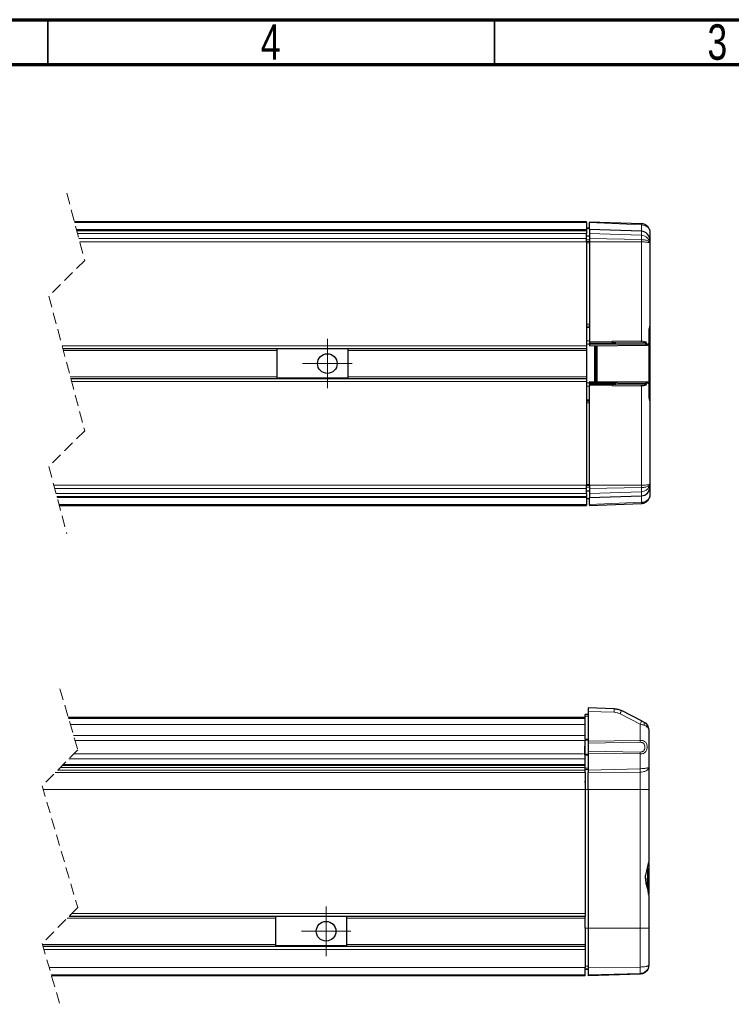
# Model space of a CAD drawing. Header units: millimetres. Extents: x 15 to 415, y 5 to 292.
# Tile 20 of 25: x 212 to 292, y 182 to 292. Entities that reach past the tile are written whole.
import ezdxf

# ---------------------------------------------------------------- set-up
doc = ezdxf.new("R2010")
doc.units = ezdxf.units.MM
doc.linetypes.add('HIDDEN', pattern=[1.905, 1.27, -0.635])
doc.styles.add('SLDTEXTSTYLE0', font='TXT', dxfattribs={"width": 0.75})

# ---------------------------------------------------------------- blocks, each defined once
blk = doc.blocks.new('SW_CENTERMARKSYMBOL_0')
at = {"color": 0, "linetype": 'Continuous', "lineweight": 18}
for p, q in [((0, 1.67), (0, 2.77)), ((0, 0), (0, 1.67)), ((-1.67, 0), (-2.77, 0)), ((0, 0), (-1.67, 0)), ((0, 0), (0, -1.67)), ((0, 0), (1.67, 0)), ((1.67, 0), (2.77, 0)), ((0, -1.67), (0, -2.77))]:
    blk.add_line(p, q, dxfattribs=at)
blk = doc.blocks.new('SW_CENTERMARKSYMBOL_3')
at = {"color": 0, "linetype": 'Continuous', "lineweight": 18}
for p, q in [((0, 1.67), (0, 2.77)), ((0, 0), (0, 1.67)), ((-1.67, 0), (-2.77, 0)), ((0, 0), (-1.67, 0)), ((0, 0), (0, -1.67)), ((0, 0), (1.67, 0)), ((1.67, 0), (2.77, 0)), ((0, -1.67), (0, -2.77))]:
    blk.add_line(p, q, dxfattribs=at)

msp = doc.modelspace()

# ---------------------------------------------------------------- linework, layer by layer
at = {"color": 7, "linetype": 'Continuous', "lineweight": 70}
for p, q in [((15, 292), (415, 292)), ((20, 287), (410, 287))]:
    msp.add_line(p, q, dxfattribs=at)
at = {"color": 7, "linetype": 'Continuous', "lineweight": 35}
for p, q in [((215, 292), (215, 287)), ((215, 287), (215, 292)), ((265, 287), (265, 292))]:
    msp.add_line(p, q, dxfattribs=at)
at = {"color": 7, "linetype": 'HIDDEN', "lineweight": 18}
for p, q in [((217.135549, 272.574205), (219.135549, 265.048372)), ((219.135549, 265.048372), (215.135549, 261.048372)), ((215.135549, 261.048372), (219.135549, 245.996705)), ((219.135549, 245.996705), (215.135549, 241.996705)), ((215.135549, 241.996705), (217.135549, 234.470872)), ((216.36205, 217.10983), (218.36205, 210.288996)), ((218.36205, 210.288996), (214.36205, 206.288996)), ((214.36205, 206.288996), (218.36205, 192.64733)), ((218.36205, 192.64733), (214.36205, 188.64733)), ((214.36205, 188.64733), (216.36205, 181.826496))]:
    msp.add_line(p, q, dxfattribs=at)
at = {"color": 7, "linetype": 'Continuous', "lineweight": 25}
for p, q in [((275.318361, 269.399205), (217.979309, 269.399205)), ((275.318361, 269.30349), (275.318361, 269.399205)), ((275.318361, 269.30349), (275.318361, 268.522539)), ((275.65169, 269.399205), (281.453259, 269.19661)), ((275.65169, 269.399204), (275.65169, 269.303619)), ((275.65169, 268.522539), (275.65169, 269.303619)), ((281.456239, 269.176968), (281.453259, 269.19661)), ((282.189813, 268.824835), (282.188522, 268.827525)), ((218.212283, 268.522539), (275.318361, 268.522539)), ((275.318361, 268.39455), (218.246298, 268.39455)), ((275.65169, 268.660053), (275.318361, 268.665872)), ((275.318361, 268.522539), (275.318361, 268.39455)), ((275.318361, 268.39455), (275.318361, 268.39255)), ((275.318361, 268.39255), (275.318361, 268.075376)), ((275.318361, 267.50225), (275.318361, 268.075376)), ((275.65169, 267.783387), (275.318361, 267.789206)), ((281.453259, 268.319943), (275.65169, 268.522539)), ((275.65169, 268.522539), (275.65169, 268.075376)), ((275.65169, 268.075376), (275.65169, 267.50225)), ((282.418357, 268.197219), (282.418357, 267.320553)), ((275.318361, 267.135905), (275.318361, 267.50225)), ((275.318361, 267.135905), (275.318361, 255.522538)), ((275.65169, 267.50225), (275.65169, 267.135905)), ((275.65169, 267.135905), (275.65169, 255.98917)), ((282.418357, 267.320553), (282.418357, 266.899197)), ((282.418357, 266.899197), (282.418357, 257.707951)), ((275.318361, 257.722538), (275.65169, 257.728357)), ((282.32444, 255.912938), (282.32444, 257.246296)), ((282.408006, 257.673275), (282.418357, 257.707951)), ((282.418357, 257.707951), (282.413867, 257.684563)), ((282.418357, 257.641366), (282.418357, 257.577087)), ((282.418357, 257.577087), (282.418357, 256.031319)), ((275.65169, 255.98917), (275.65169, 255.855872)), ((275.65169, 255.855872), (278.195457, 255.878071)), ((275.65169, 255.722543), (275.65169, 255.855872)), ((275.65169, 255.655867), (275.65169, 255.722543)), ((278.195457, 255.878071), (278.483447, 255.879965)), ((278.196282, 255.880304), (278.602289, 255.881516)), ((282.418357, 256.031319), (282.418357, 255.701348)), ((282.418357, 255.701348), (282.418357, 251.343729)), ((275.318361, 255.189205), (216.692628, 255.189205)), ((240.635253, 255.155872), (240.635253, 255.189205)), ((248.635249, 255.155872), (240.635253, 255.155872)), ((240.635253, 255.155872), (240.635253, 251.889205)), ((248.635249, 255.189205), (248.635249, 255.155872)), ((248.635249, 251.889205), (248.635249, 255.155872)), ((275.318361, 255.522538), (275.318361, 255.189205)), ((275.318361, 255.189205), (275.318361, 251.855872)), ((275.651561, 255.522541), (281.956461, 255.577559)), ((276.485023, 255.529814), (276.485023, 251.515266)), ((281.956461, 255.577559), (282.053259, 255.578404)), ((217.578468, 251.855872), (275.318361, 251.855872)), ((248.635249, 251.889205), (240.635253, 251.889205)), ((240.635253, 251.855872), (240.635253, 251.889205)), ((248.635249, 251.889205), (248.635249, 251.855872)), ((275.318361, 251.855872), (275.318361, 251.522538)), ((275.318361, 251.522538), (275.318361, 239.909172)), ((275.651561, 251.52254), (281.956461, 251.467518)), ((275.65169, 251.38921), (275.65169, 251.322533)), ((275.65169, 251.189205), (275.65169, 251.322533)), ((281.956461, 251.467518), (282.053259, 251.466673)), ((282.418357, 251.343729), (282.418357, 251.013758)), ((275.65169, 251.189205), (275.65169, 251.055907)), ((278.195457, 251.167006), (275.65169, 251.189205)), ((275.65169, 239.909172), (275.65169, 251.055907)), ((278.567788, 251.164557), (278.195457, 251.167006)), ((278.602289, 251.163561), (278.196282, 251.164773)), ((282.32444, 249.79878), (282.32444, 251.132139)), ((282.418357, 251.013758), (282.418357, 249.46799)), ((275.65169, 249.31672), (275.318361, 249.322538)), ((282.418357, 249.337126), (282.408006, 249.371801)), ((282.413867, 249.360513), (282.418357, 249.337126)), ((282.418357, 249.46799), (282.418357, 249.403626)), ((282.418357, 249.337126), (282.418357, 240.14588)), ((275.318361, 239.542827), (275.318361, 239.909172)), ((275.318361, 238.969701), (275.318361, 239.542827)), ((275.65169, 239.26169), (275.318361, 239.255871)), ((275.65169, 239.909172), (275.65169, 239.542827)), ((275.65169, 239.542827), (275.65169, 238.969701)), ((282.418357, 240.14588), (282.418357, 239.724524)), ((282.418357, 239.724524), (282.418357, 238.847857)), ((216.024798, 238.650526), (275.318361, 238.650526)), ((275.318361, 238.522538), (216.058812, 238.522538)), ((275.318361, 238.969701), (275.318361, 238.652527)), ((275.318361, 238.652527), (275.318361, 238.650526)), ((275.318361, 238.650526), (275.318361, 238.522538)), ((275.318361, 238.522538), (275.318361, 237.741587)), ((275.65169, 238.385024), (275.318361, 238.379205)), ((275.65169, 238.969701), (275.65169, 238.522538)), ((275.65169, 238.522538), (281.453259, 238.725134)), ((275.65169, 237.741457), (275.65169, 238.522538)), ((282.176382, 238.200814), (282.189823, 238.220253)), ((282.189555, 238.220006), (282.178597, 238.213126)), ((216.291787, 237.645871), (275.318361, 237.645871)), ((275.318361, 237.741587), (275.318361, 237.645871)), ((275.65169, 237.645871), (281.453259, 237.848466)), ((275.65169, 237.741459), (275.65169, 237.645873)), ((281.453259, 237.848466), (281.456239, 237.868109)), ((278.400928, 214.90073), (275.515378, 215.001497)), ((275.515378, 215.001497), (275.515378, 214.60174)), ((275.182049, 213.93483), (217.293019, 213.93483)), ((275.182049, 213.801497), (217.332115, 213.801497)), ((275.182049, 214.068163), (275.182049, 214.268164)), ((275.515378, 214.262345), (275.182049, 214.268164)), ((275.182049, 211.485929), (275.182049, 214.068163)), ((275.515378, 214.60174), (275.515378, 211.281286)), ((281.484465, 213.540874), (279.238493, 214.684276)), ((281.735729, 213.412955), (281.484465, 213.540874)), ((282.282045, 212.521791), (282.282045, 208.339495)), ((275.182049, 211.485929), (275.182049, 211.375375)), ((275.182049, 209.827617), (275.182049, 211.375375)), ((275.515378, 211.281286), (275.515378, 211.054782)), ((275.515378, 211.054782), (275.515378, 210.148211)), ((275.182049, 209.827617), (275.182049, 209.717063)), ((275.182049, 208.53483), (275.182049, 209.717063)), ((275.515378, 210.148211), (275.515378, 209.921707)), ((275.515378, 209.921707), (275.515378, 208.009086)), ((275.182049, 208.53483), (216.607884, 208.53483)), ((275.182049, 208.33483), (275.182049, 208.53483)), ((275.182049, 208.009295), (275.182049, 208.33483)), ((282.282045, 208.339495), (282.282045, 205.868163)), ((275.182049, 207.775524), (275.182049, 208.009295)), ((275.182049, 207.775524), (275.182049, 205.868163)), ((275.515378, 208.009086), (275.515378, 207.775655)), ((275.515378, 205.868163), (275.515378, 207.775655)), ((275.182049, 205.868163), (275.182049, 192.001496)), ((275.515378, 205.868163), (275.515378, 190.33483)), ((282.282045, 205.868163), (282.282045, 197.767359)), ((282.282045, 197.670369), (282.282045, 194.132624)), ((282.148709, 197.076088), (282.148709, 194.839074)), ((282.282045, 194.035633), (282.282045, 190.33483)), ((275.182049, 192.001496), (275.182049, 191.668163)), ((275.182049, 191.668163), (217.382883, 191.668163)), ((240.49894, 191.63483), (240.49894, 191.668163)), ((240.49894, 191.63483), (240.49894, 188.368164)), ((248.498937, 191.63483), (240.49894, 191.63483)), ((248.498937, 191.668163), (248.498937, 191.63483)), ((248.498937, 188.368164), (248.498937, 191.63483)), ((275.182049, 190.33483), (275.182049, 191.668163)), ((275.182049, 190.33483), (275.182049, 188.33483)), ((275.515378, 190.33483), (275.515378, 185.955664)), ((282.282045, 190.33483), (282.282045, 186.203448)), ((214.453683, 188.33483), (275.182049, 188.33483)), ((248.498937, 188.368164), (240.49894, 188.368164)), ((240.49894, 188.33483), (240.49894, 188.368164)), ((248.498937, 188.368164), (248.498937, 188.33483)), ((275.182049, 188.33483), (275.182049, 187.965038)), ((275.182049, 187.965038), (275.182049, 185.955664)), ((275.182049, 185.111175), (275.182049, 185.955664)), ((275.182049, 185.734829), (275.515378, 185.740648)), ((275.182049, 185.001496), (275.182049, 185.111175)), ((275.515378, 185.955664), (275.515378, 185.111175)), ((281.316946, 185.204092), (275.515378, 185.001496)), ((275.515378, 185.111175), (275.515378, 185.001496)), ((281.901588, 185.418517), (281.863253, 185.397409)), ((275.182049, 185.001496), (215.43108, 185.001496))]:
    msp.add_line(p, q, dxfattribs=at)
at = {"color": 8, "linetype": 'Continuous', "lineweight": 18}
for p, q in [((218.004745, 269.30349), (275.318361, 269.30349)), ((275.65169, 269.303619), (281.453259, 269.048279)), ((281.453259, 269.048279), (281.453259, 268.319943)), ((275.318361, 268.39255), (218.246829, 268.39255)), ((218.33112, 268.075376), (275.318361, 268.075376)), ((275.318361, 268.617875), (275.697149, 268.61285)), ((275.65169, 268.075376), (281.453259, 267.876962)), ((281.453259, 268.319943), (281.453259, 267.876962)), ((281.453259, 267.39092), (281.453259, 267.876962)), ((218.48343, 267.50225), (275.318361, 267.50225)), ((275.318361, 267.135905), (218.580784, 267.135905)), ((275.318361, 267.357178), (275.65169, 267.351479)), ((275.65169, 267.178299), (275.318361, 267.182301)), ((275.318361, 267.044721), (275.65169, 267.044721)), ((281.453259, 267.39092), (275.65169, 267.50225)), ((281.453259, 267.135905), (275.65169, 267.135905)), ((281.453259, 267.39092), (281.453259, 267.135905)), ((281.453259, 267.135905), (281.453259, 256.025808)), ((275.65169, 257.922538), (275.318361, 257.922538)), ((275.65169, 257.570443), (275.318361, 257.566329)), ((282.309986, 255.912938), (282.309986, 257.246296)), ((282.309986, 257.246296), (282.323894, 257.246296)), ((275.318361, 256.054484), (275.65169, 256.058598)), ((275.65169, 255.67736), (275.318361, 255.67736)), ((275.65169, 255.98917), (278.198944, 256.011399)), ((281.956461, 255.777565), (275.65169, 255.722543)), ((281.956461, 255.710888), (275.65169, 255.655867)), ((278.198944, 256.011399), (281.453259, 256.025808)), ((278.483447, 255.879965), (281.45008, 255.899478)), ((282.037901, 255.777565), (281.956461, 255.777565)), ((281.956461, 255.777565), (281.956461, 255.710888)), ((281.956461, 255.710888), (282.037901, 255.710888)), ((282.037901, 255.777565), (282.037901, 255.710888)), ((282.037901, 255.710888), (282.1496, 255.711732)), ((282.286194, 255.701348), (282.266773, 255.701278)), ((282.286094, 255.735893), (282.286194, 255.701348)), ((282.418357, 255.701348), (282.286194, 255.701348)), ((282.286194, 255.701348), (282.286194, 251.343729)), ((282.309986, 255.912938), (282.323904, 255.912938)), ((216.604046, 255.522538), (275.318361, 255.522538)), ((240.635253, 254.996755), (216.743774, 254.996755)), ((275.318361, 254.996755), (248.635249, 254.996755)), ((276.200569, 255.527332), (276.200569, 251.517748)), ((276.292917, 251.516943), (276.292917, 255.528138)), ((276.380268, 255.5289), (276.380268, 251.51618)), ((217.527322, 252.048322), (240.635253, 252.048322)), ((275.318361, 251.522538), (217.66705, 251.522538)), ((248.635249, 252.048322), (275.318361, 252.048322)), ((275.318361, 251.367716), (275.65169, 251.367716)), ((281.956461, 251.334189), (275.65169, 251.38921)), ((275.65169, 251.322533), (281.956461, 251.267512)), ((281.956461, 251.267512), (281.956461, 251.334189)), ((282.037901, 251.334189), (281.956461, 251.334189)), ((282.037901, 251.267512), (281.956461, 251.267512)), ((282.037901, 251.334189), (282.037901, 251.267511)), ((282.1496, 251.333345), (282.037901, 251.334189)), ((282.266773, 251.343799), (282.286194, 251.343729)), ((282.286194, 251.343729), (282.286094, 251.309184)), ((282.418357, 251.343729), (282.286194, 251.343729)), ((275.318361, 250.990593), (275.65169, 250.986479)), ((275.65169, 251.055907), (278.198944, 251.033678)), ((278.198944, 251.033678), (281.453259, 251.019269)), ((281.45008, 251.145599), (278.567788, 251.164557)), ((281.453259, 251.019269), (281.453259, 239.909172)), ((282.309986, 249.79878), (282.309986, 251.132139)), ((282.309986, 251.132139), (282.323904, 251.132139)), ((275.65169, 249.474634), (275.318361, 249.478748)), ((275.65169, 249.122538), (275.318361, 249.122538)), ((282.323894, 249.79878), (282.309986, 249.79878)), ((275.318361, 239.909172), (215.690312, 239.909172)), ((275.318361, 239.542827), (215.787671, 239.542827)), ((275.318361, 240.000355), (275.65169, 240.000355)), ((275.65169, 239.866778), (275.318361, 239.862776)), ((275.65169, 239.693598), (275.318361, 239.687899)), ((281.453259, 239.909172), (275.65169, 239.909172)), ((281.453259, 239.654157), (275.65169, 239.542827)), ((281.453259, 239.168114), (275.65169, 238.969701)), ((281.453259, 239.654157), (281.453259, 239.909172)), ((281.453259, 239.654157), (281.453259, 239.168114)), ((281.453259, 239.168114), (281.453259, 238.725134)), ((275.318361, 238.969701), (215.939981, 238.969701)), ((216.024266, 238.652527), (275.318361, 238.652527)), ((275.697149, 238.432227), (275.318361, 238.427201)), ((281.453259, 237.996798), (275.65169, 237.741457)), ((281.453259, 238.725134), (281.453259, 237.996798)), ((275.318361, 237.741587), (216.266351, 237.741587)), ((217.31257, 213.868163), (275.182049, 213.868163)), ((275.182049, 214.068163), (275.515378, 214.068163)), ((278.400928, 214.500974), (275.515378, 214.60174)), ((281.316946, 213.184408), (279.070984, 214.327811)), ((275.182049, 213.13483), (217.527598, 213.13483)), ((281.316946, 213.184408), (281.316946, 211.356589)), ((217.888793, 211.902996), (275.182049, 211.902996)), ((218.050043, 211.353067), (275.182049, 211.353067)), ((275.086811, 209.772706), (275.086811, 210.69524)), ((275.515378, 211.485929), (275.182049, 211.485929)), ((275.182049, 211.375375), (275.515378, 211.378591)), ((275.515378, 211.281286), (281.316946, 211.356589)), ((275.515378, 211.054782), (281.316946, 211.147386)), ((274.973979, 209.849927), (217.922981, 209.849927)), ((275.086811, 209.772706), (275.046548, 209.772706)), ((275.086811, 209.772706), (275.182049, 209.772706)), ((275.086811, 209.74384), (275.086811, 209.772706)), ((275.515378, 209.824401), (275.182049, 209.827617)), ((275.182049, 209.717063), (275.515378, 209.717063)), ((281.316946, 210.055607), (275.515378, 210.148211)), ((281.316946, 209.846404), (275.515378, 209.921707)), ((281.316946, 209.846404), (281.316946, 208.191674)), ((275.182049, 208.33483), (216.407885, 208.33483)), ((216.741215, 208.668163), (275.179893, 208.668163)), ((217.373049, 209.299997), (275.179893, 209.299997)), ((275.515378, 208.242282), (275.182049, 208.242282)), ((215.848575, 207.775524), (275.182049, 207.775524)), ((275.182049, 208.009295), (216.08235, 208.009295)), ((275.182049, 208.112302), (275.515378, 208.116084)), ((275.515378, 208.009086), (281.316946, 208.191674)), ((275.515378, 207.775655), (281.316946, 207.798541)), ((281.316946, 207.798541), (281.316946, 205.868163)), ((275.182049, 205.868163), (214.485447, 205.868163)), ((275.515378, 205.868163), (275.182049, 205.868163)), ((281.316946, 205.868163), (275.515378, 205.868163)), ((282.282045, 205.868163), (281.316946, 205.868163)), ((281.316946, 205.868163), (281.316946, 190.33483)), ((281.982045, 195.855855), (281.982045, 195.903645)), ((217.716217, 192.001496), (275.182049, 192.001496)), ((240.49894, 191.475713), (217.190435, 191.475713)), ((275.182049, 191.475713), (248.498937, 191.475713)), ((275.515378, 190.33483), (275.182049, 190.33483)), ((281.316946, 190.33483), (275.515378, 190.33483)), ((281.316946, 190.33483), (281.316946, 185.996612)), ((282.282045, 190.33483), (281.316946, 190.33483)), ((214.397252, 188.527279), (240.49894, 188.527279)), ((248.498937, 188.527279), (275.182049, 188.527279)), ((275.182049, 187.965038), (214.562108, 187.965038)), ((215.151295, 185.955664), (275.182049, 185.955664)), ((215.398918, 185.111175), (275.182049, 185.111175)), ((275.182049, 186.103882), (275.515378, 186.105058)), ((275.515378, 185.793892), (275.182049, 185.789669)), ((275.515378, 185.955664), (281.316946, 185.996612)), ((281.316946, 185.280439), (275.515378, 185.111175)), ((281.316946, 185.280439), (281.316946, 185.996612)), ((281.316946, 185.280439), (281.316946, 185.204092))]:
    msp.add_line(p, q, dxfattribs=at)
at = {"color": 8, "linetype": 'Continuous', "lineweight": 18, "flags": 128}
msp.add_lwpolyline([(275.126477, 206.662749), (275.147746, 206.662749), (275.166293, 206.662748), (275.178234, 206.662747), (275.182049, 206.662746)], dxfattribs=at)
at = {"color": 7, "linetype": 'Continuous', "lineweight": 25}
for centre in [(246.301917, 253.522536), (246.165605, 190.001494)]:
    msp.add_circle(centre, 1.100002, dxfattribs=at)
for centre, start, end in [((281.41836, 267.320555), 359.99987786, 88.00006237), ((281.41836, 239.724522), 271.99993763, 0.00012214)]:
    msp.add_arc(centre, 0.999997, start, end, dxfattribs=at)
at = {"color": 8, "linetype": 'Continuous', "lineweight": 18}
for centre, radius, start, end in [((277.240363, 255.969759), 0.959486, 354.51650207, 2.48729774), ((281.285141, 255.605286), 0.671892, 357.63492134, 0.96605168), ((269.999076, 251.441808), 11.957869, 359.48434145, 359.93605682), ((277.240341, 251.075318), 0.959508, 357.51274882, 5.48342696), ((273.610956, 211.251987), 7.7067, 359.22231433, 0.77768567)]:
    msp.add_arc(centre, radius, start, end, dxfattribs=at)
at = {"color": 7, "linetype": 'Continuous', "lineweight": 25}
for points, knots in [([(281.453259, 269.19661), (281.537583, 269.187239), (281.711203, 269.167944), (281.915759, 269.075136), (282.022519, 268.992265), (282.058554, 268.964294)], [0, 0, 0, 0, 0.3848335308, 0.7923601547, 1, 1, 1, 1]), ([(282.325225, 268.603866), (282.273317, 268.699022), (282.191179, 268.849593), (282.00828, 268.999949), (281.841422, 269.09632), (281.655147, 269.16392), (281.52365, 269.179254), (281.45762, 269.186954)], [0, 0, 0, 0, 0.2927983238, 0.4633131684, 0.6390034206, 0.8187290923, 1, 1, 1, 1]), ([(282.188035, 268.828018), (282.187063, 268.830214), (282.179952, 268.846274), (282.139456, 268.887052), (282.083158, 268.947953), (282.028409, 268.989204), (282.004691, 269.007075)], [0, 0, 0, 0, 0.0279185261, 0.2041689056, 0.6552364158, 1, 1, 1, 1]), ([(282.08481, 268.941325), (282.108547, 268.91944), (282.15626, 268.875451), (282.204653, 268.816582), (282.230095, 268.78107), (282.236563, 268.772042)], [0, 0, 0, 0, 0.42473176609, 0.8537382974, 1, 1, 1, 1]), ([(282.239801, 268.767514), (282.23233, 268.777733), (282.217231, 268.798385), (282.198817, 268.816148), (282.189515, 268.825121)], [0, 0, 0, 0, 0.49482631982, 1, 1, 1, 1]), ([(282.325175, 268.60385), (282.343893, 268.564403), (282.404286, 268.437122), (282.412612, 268.295175), (282.418357, 268.197219)], [0, 0, 0, 0, 0.30992113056, 1, 1, 1, 1]), ([(282.32444, 257.246297), (282.327241, 257.295487), (282.332755, 257.392301), (282.366056, 257.524873), (282.395245, 257.616585), (282.408377, 257.6635), (282.410907, 257.672537)], [0, 0, 0, 0, 0.3379557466, 0.6651455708, 0.9354985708, 1, 1, 1, 1]), ([(282.418357, 257.64091), (282.418966, 257.655587), (282.419588, 257.670583), (282.414259, 257.66424), (282.414145, 257.664105)], [0, 0, 0, 0, 0.9787070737, 1, 1, 1, 1]), ([(275.65169, 255.655867), (275.651829, 255.638782), (275.652086, 255.607238), (275.652024, 255.566087), (275.652269, 255.538717), (275.651705, 255.525828), (275.651561, 255.522541)], [0, 0, 0, 0, 0.3844069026, 0.7097311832, 0.9259897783, 1, 1, 1, 1]), ([(282.053418, 255.578405), (282.090299, 255.582584), (282.146247, 255.588923), (282.210644, 255.630126), (282.252352, 255.673249), (282.284962, 255.727225), (282.307672, 255.787796), (282.321661, 255.85046), (282.323534, 255.892556), (282.32444, 255.912938)], [0, 0, 0, 0, 0.22796373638, 0.34582151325, 0.46954064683, 0.600603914, 0.73692488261, 0.87262893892, 1, 1, 1, 1]), ([(275.651561, 251.522536), (275.651705, 251.519249), (275.652269, 251.50636), (275.652024, 251.47899), (275.652086, 251.437839), (275.651829, 251.406295), (275.65169, 251.38921)], [0, 0, 0, 0, 0.0740102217, 0.2902688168, 0.6155942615, 1, 1, 1, 1]), ([(282.32444, 251.132139), (282.323534, 251.15252), (282.321661, 251.194617), (282.307672, 251.257281), (282.284962, 251.317852), (282.252352, 251.371828), (282.210644, 251.41495), (282.146247, 251.456154), (282.090299, 251.462493), (282.053418, 251.466671)], [0, 0, 0, 0, 0.1273710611, 0.2630751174, 0.399396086, 0.5304593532, 0.6541784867, 0.7720362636, 1, 1, 1, 1]), ([(282.410907, 249.37254), (282.408377, 249.381577), (282.395245, 249.428491), (282.366056, 249.520203), (282.332755, 249.652776), (282.327241, 249.74959), (282.32444, 249.79878)], [0, 0, 0, 0, 0.0645014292, 0.3348544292, 0.6620442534, 1, 1, 1, 1]), ([(282.414145, 249.380972), (282.414259, 249.380837), (282.419588, 249.374494), (282.418966, 249.38949), (282.418357, 249.404166)], [0, 0, 0, 0, 0.0212929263, 1, 1, 1, 1]), ([(275.309897, 238.64387), (275.310471, 238.642796), (275.317739, 238.629195), (275.318063, 238.613299), (275.318361, 238.598658)], [0, 0, 0, 0, 0.0789899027, 1, 1, 1, 1]), ([(282.065577, 238.085942), (282.027277, 238.056148), (281.91831, 237.971378), (281.711248, 237.877072), (281.537597, 237.857818), (281.453259, 237.848466)], [0, 0, 0, 0, 0.2179829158, 0.6201898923, 1, 1, 1, 1]), ([(281.45762, 237.858122), (281.52365, 237.865822), (281.655147, 237.881157), (281.841422, 237.948756), (282.00828, 238.045127), (282.191179, 238.195484), (282.273317, 238.346056), (282.325225, 238.441212)], [0, 0, 0, 0, 0.1812707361, 0.3609962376, 0.5366863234, 0.7072010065, 1, 1, 1, 1]), ([(281.991379, 238.02946), (281.994037, 238.03095), (282.021137, 238.046153), (282.067223, 238.087005), (282.126591, 238.142015), (282.167684, 238.187488), (282.184962, 238.213302), (282.189287, 238.219764)], [0, 0, 0, 0, 0.0330997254, 0.3375500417, 0.6625461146, 0.9155385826, 1, 1, 1, 1]), ([(282.236563, 238.273034), (282.230081, 238.264019), (282.204585, 238.228561), (282.170724, 238.185789), (282.139302, 238.156172), (282.131599, 238.148912)], [0, 0, 0, 0, 0.2046752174, 0.8050350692, 1, 1, 1, 1]), ([(282.189525, 238.219966), (282.198827, 238.228941), (282.217241, 238.246708), (282.232346, 238.26736), (282.239821, 238.27758)], [0, 0, 0, 0, 0.505131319, 1, 1, 1, 1]), ([(282.418357, 238.847857), (282.41261, 238.749908), (282.404281, 238.607961), (282.343893, 238.480679), (282.325175, 238.441228)], [0, 0, 0, 0, 0.6900501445, 1, 1, 1, 1]), ([(278.400928, 214.90073), (278.546443, 214.887568), (278.837474, 214.861244), (279.10482, 214.743265), (279.238493, 214.684276)], [0, 0, 0, 0, 0.4999979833, 1, 1, 1, 1]), ([(281.735729, 213.412955), (281.808401, 213.368964), (281.959584, 213.277446), (282.128392, 213.073493), (282.255255, 212.81801), (282.272508, 212.627234), (282.282045, 212.521791)], [0, 0, 0, 0, 0.2310648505, 0.4806966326, 0.7129760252, 1, 1, 1, 1]), ([(281.90135, 195.901497), (281.91808, 196.091297), (281.953916, 196.497844), (282.18048, 197.097954), (282.247546, 197.539982), (282.282045, 197.767359)], [0, 0, 0, 0, 0.2983624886, 0.6390812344, 1, 1, 1, 1]), ([(281.977048, 195.9015), (281.977181, 195.9015), (281.98153, 195.9015), (281.951247, 195.9015), (281.9382, 195.901499), (281.914554, 195.901499), (281.90135, 195.901498)], [0, 0, 0, 0, 0.005066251, 0.1651078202, 0.5337750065, 1, 1, 1, 1]), ([(282.233427, 194.474936), (282.233151, 194.477462), (282.215533, 194.63878), (282.122802, 194.951852), (282.010599, 195.420771), (281.988452, 195.742285), (281.977485, 195.9015)], [0, 0, 0, 0, 0.0052492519, 0.3353257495, 0.6708504, 1, 1, 1, 1]), ([(282.282045, 194.035633), (282.275429, 194.14632), (282.267095, 194.285764), (282.229432, 194.419633), (282.221665, 194.44724)], [0, 0, 0, 0, 0.7937766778, 1, 1, 1, 1]), ([(282.282045, 186.203448), (282.276292, 186.122734), (282.262911, 185.934995), (282.152556, 185.686695), (281.985723, 185.479502), (281.793676, 185.333535), (281.566487, 185.231123), (281.400822, 185.213178), (281.316946, 185.204092)], [0, 0, 0, 0, 0.1577949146, 0.3670276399, 0.5191387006, 0.6753349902, 0.8356221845, 1, 1, 1, 1]), ([(282.173674, 185.750721), (282.172265, 185.74796), (282.166773, 185.737191), (282.156262, 185.717742), (282.143448, 185.695128), (282.134395, 185.68074), (282.130679, 185.674833)], [0, 0, 0, 0, 0.10657446, 0.4156180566, 0.7600655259, 1, 1, 1, 1])]:
    msp.add_open_spline(points, degree=3, knots=knots, dxfattribs=at)
at = {"color": 8, "linetype": 'Continuous', "lineweight": 18}
for points, knots in [([(281.453259, 269.048279), (281.458366, 269.084969), (281.464372, 269.128107), (281.457297, 269.170614), (281.456239, 269.176968)], [0, 0, 0, 0, 0.8505095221, 1, 1, 1, 1]), ([(282.418357, 268.197219), (282.403359, 268.307243), (282.372671, 268.532358), (282.178343, 268.767471), (281.976939, 268.908123), (281.749704, 269.012616), (281.569332, 269.034315), (281.453259, 269.048279)], [0, 0, 0, 0, 0.2319411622, 0.4745620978, 0.61726054, 0.7536982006, 1, 1, 1, 1]), ([(281.453259, 267.876962), (281.561407, 267.863201), (281.789764, 267.834143), (282.047966, 267.675561), (282.222682, 267.491961), (282.329758, 267.318112), (282.403809, 267.117151), (282.413441, 266.972842), (282.418357, 266.899197)], [0, 0, 0, 0, 0.2142813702, 0.4524556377, 0.5807334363, 0.7147044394, 0.8544052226, 1, 1, 1, 1]), ([(282.418357, 266.899197), (282.417409, 266.929597), (282.415605, 266.98747), (282.383277, 267.106718), (282.277337, 267.218937), (282.109899, 267.295746), (281.920533, 267.347089), (281.697028, 267.380548), (281.537042, 267.387355), (281.453259, 267.39092)], [0, 0, 0, 0, 0.07566906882, 0.14404947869, 0.30373786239, 0.43788204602, 0.6010854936, 0.79109021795, 1, 1, 1, 1]), ([(282.418357, 266.899197), (282.412005, 266.93056), (282.395626, 267.011432), (282.258015, 267.060503), (282.105369, 267.096011), (281.915171, 267.118869), (281.694332, 267.133339), (281.536167, 267.135023), (281.453259, 267.135905)], [0, 0, 0, 0, 0.0867414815, 0.2236647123, 0.3670128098, 0.5491828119, 0.7636876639, 1, 1, 1, 1]), ([(282.309986, 257.246296), (282.31093, 257.276113), (282.3128, 257.335188), (282.331428, 257.442752), (282.361014, 257.549224), (282.395501, 257.630205), (282.40608, 257.666642), (282.408006, 257.673275)], [0, 0, 0, 0, 0.2028950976, 0.4019890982, 0.7417145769, 0.9529792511, 1, 1, 1, 1]), ([(282.418357, 257.577087), (282.416108, 257.564699), (282.411335, 257.538415), (282.387116, 257.512942), (282.368511, 257.505036), (282.362736, 257.502581)], [0, 0, 0, 0, 0.380692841, 0.8077705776, 1, 1, 1, 1]), ([(281.45008, 255.899478), (281.450514, 255.905336), (281.45167, 255.9209), (281.452455, 255.949213), (281.453137, 255.985464), (281.453217, 256.011991), (281.453259, 256.025808)], [0, 0, 0, 0, 0.1393984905, 0.3704029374, 0.6720769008, 1, 1, 1, 1]), ([(281.45008, 255.899478), (281.5563, 255.899508), (281.700953, 255.899549), (281.863524, 255.867735), (281.9253, 255.835841), (281.948137, 255.809302), (281.955694, 255.79186), (281.95621, 255.782247), (281.956461, 255.777565)], [0, 0, 0, 0, 0.577678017, 0.7866872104, 0.8981621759, 0.9478620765, 0.9746018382, 1, 1, 1, 1]), ([(281.453259, 256.025808), (281.523836, 256.024689), (281.64671, 256.022742), (281.814775, 255.999825), (281.936705, 255.955249), (282.003754, 255.889954), (282.02791, 255.841443), (282.037005, 255.806619), (282.037595, 255.787491), (282.037901, 255.777565)], [0, 0, 0, 0, 0.3025685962, 0.526763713, 0.7274085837, 0.8465477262, 0.9181198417, 0.9575081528, 1, 1, 1, 1]), ([(281.956938, 255.616614), (281.956932, 255.623349), (281.95692, 255.637767), (281.956808, 255.660521), (281.956667, 255.685211), (281.95653, 255.702218), (281.956461, 255.710888)], [0, 0, 0, 0, 0.2143059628, 0.4588035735, 0.7241001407, 1, 1, 1, 1]), ([(282.037901, 255.710888), (282.037611, 255.70057), (282.037081, 255.681691), (282.030306, 255.649644), (282.019012, 255.621872), (282.002331, 255.600087), (281.984359, 255.583007), (281.967113, 255.579639), (281.956461, 255.577559)], [0, 0, 0, 0, 0.1811053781, 0.3313972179, 0.5746747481, 0.6990465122, 0.8141036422, 1, 1, 1, 1]), ([(282.1496, 255.711733), (282.148562, 255.696441), (282.146417, 255.664833), (282.130166, 255.627748), (282.11019, 255.602971), (282.092513, 255.589097), (282.073212, 255.580186), (282.059757, 255.578984), (282.053259, 255.578404)], [0, 0, 0, 0, 0.25289595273, 0.52270988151, 0.65384082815, 0.7774529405, 0.89250320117, 1, 1, 1, 1]), ([(282.1496, 255.711732), (282.170778, 255.71343), (282.210861, 255.716645), (282.254445, 255.746529), (282.279354, 255.779585), (282.295995, 255.815366), (282.30774, 255.860409), (282.309222, 255.895062), (282.309986, 255.912938)], [0, 0, 0, 0, 0.216451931, 0.4096807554, 0.5227150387, 0.6421540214, 0.8154004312, 1, 1, 1, 1]), ([(282.418357, 256.031319), (282.416167, 256.018772), (282.41152, 255.99215), (282.37912, 255.962157), (282.348547, 255.945517), (282.328607, 255.943139), (282.32444, 255.942642)], [0, 0, 0, 0, 0.2678509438, 0.5683550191, 0.9097940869, 1, 1, 1, 1]), ([(281.956461, 251.267512), (281.956209, 251.262832), (281.955692, 251.253221), (281.948138, 251.235784), (281.925309, 251.209237), (281.863527, 251.177344), (281.700955, 251.145527), (281.556301, 251.145568), (281.45008, 251.145599)], [0, 0, 0, 0, 0.0253847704, 0.0521272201, 0.1018116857, 0.2133106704, 0.4223204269, 1, 1, 1, 1]), ([(282.037901, 251.267511), (282.037595, 251.257585), (282.037005, 251.238458), (282.02791, 251.203633), (282.003754, 251.155123), (281.936705, 251.089828), (281.814781, 251.045254), (281.646717, 251.022332), (281.523843, 251.020387), (281.453259, 251.019269)], [0, 0, 0, 0, 0.0424918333, 0.0818801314, 0.1534522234, 0.2725913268, 0.4732361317, 0.6974031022, 1, 1, 1, 1]), ([(281.956938, 251.428463), (281.956944, 251.43399), (281.956955, 251.443626), (281.956781, 251.455785), (281.956821, 251.463288), (281.956534, 251.466663), (281.956461, 251.467518)], [0, 0, 0, 0, 0.4244601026, 0.7398864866, 0.9341777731, 1, 1, 1, 1]), ([(281.956461, 251.467518), (281.967379, 251.465167), (281.9915, 251.459975), (282.016459, 251.428274), (282.030316, 251.395605), (282.037075, 251.363348), (282.037609, 251.344494), (282.037901, 251.334189)], [0, 0, 0, 0, 0.1917138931, 0.4235325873, 0.6682608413, 0.8186961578, 1, 1, 1, 1]), ([(282.1496, 251.333345), (282.148444, 251.34988), (282.146694, 251.374928), (282.134815, 251.406123), (282.122583, 251.427416), (282.107231, 251.444713), (282.085207, 251.46147), (282.065659, 251.464653), (282.053259, 251.466673)], [0, 0, 0, 0, 0.2729225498, 0.4134304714, 0.5497928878, 0.6779629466, 0.795719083, 1, 1, 1, 1]), ([(282.309986, 251.132139), (282.309221, 251.150012), (282.307738, 251.184664), (282.295997, 251.229703), (282.27936, 251.26549), (282.254449, 251.298541), (282.210867, 251.328437), (282.170782, 251.331648), (282.1496, 251.333345)], [0, 0, 0, 0, 0.184564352, 0.3578428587, 0.477229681, 0.5903163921, 0.7835156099, 1, 1, 1, 1]), ([(281.45008, 251.145599), (281.450534, 251.139426), (281.451725, 251.123257), (281.452474, 251.094413), (281.453152, 251.058478), (281.453222, 251.032556), (281.453259, 251.019269)], [0, 0, 0, 0, 0.14689243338, 0.38477231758, 0.68464506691, 1, 1, 1, 1]), ([(282.418357, 251.013758), (282.416167, 251.026305), (282.41152, 251.052927), (282.37912, 251.08292), (282.348547, 251.09956), (282.328607, 251.101938), (282.32444, 251.102435)], [0, 0, 0, 0, 0.2678509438, 0.5683550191, 0.9097940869, 1, 1, 1, 1]), ([(282.408006, 249.371801), (282.40608, 249.378435), (282.395501, 249.414871), (282.361014, 249.495853), (282.331431, 249.60232), (282.312798, 249.709883), (282.310929, 249.768959), (282.309986, 249.79878)], [0, 0, 0, 0, 0.04702073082, 0.25828532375, 0.59801067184, 0.79707120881, 1, 1, 1, 1]), ([(282.418357, 249.46799), (282.416108, 249.480378), (282.411335, 249.506662), (282.387116, 249.532135), (282.368511, 249.540041), (282.362736, 249.542495)], [0, 0, 0, 0, 0.380692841, 0.8077705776, 1, 1, 1, 1]), ([(281.453259, 239.909172), (281.536163, 239.910054), (281.694322, 239.911738), (281.915158, 239.926209), (282.105359, 239.949066), (282.258012, 239.984572), (282.395626, 240.033644), (282.412005, 240.114516), (282.418357, 240.14588)], [0, 0, 0, 0, 0.2363029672, 0.4507984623, 0.6329778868, 0.776335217, 0.9132584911, 1, 1, 1, 1]), ([(282.418357, 240.14588), (282.413441, 240.072235), (282.403809, 239.927925), (282.329758, 239.726965), (282.222682, 239.553116), (282.047966, 239.369515), (281.789764, 239.210934), (281.561407, 239.181876), (281.453259, 239.168114)], [0, 0, 0, 0, 0.1455947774, 0.2852955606, 0.4192665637, 0.5475443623, 0.7857186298, 1, 1, 1, 1]), ([(282.418456, 240.145879), (282.414875, 240.08701), (282.407301, 239.962541), (282.281751, 239.830861), (282.124309, 239.755126), (281.940754, 239.701965), (281.711091, 239.665163), (281.542505, 239.657966), (281.453259, 239.654157)], [0, 0, 0, 0, 0.1434025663, 0.3032033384, 0.4210460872, 0.579431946, 0.7773595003, 1, 1, 1, 1]), ([(281.453259, 237.996798), (281.569329, 238.010761), (281.749697, 238.032459), (281.976932, 238.136953), (282.178342, 238.277601), (282.372671, 238.51272), (282.403359, 238.737834), (282.418357, 238.847857)], [0, 0, 0, 0, 0.2462946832, 0.3827324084, 0.5254376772, 0.7680587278, 1, 1, 1, 1]), ([(281.456239, 237.868109), (281.457297, 237.874463), (281.464372, 237.91697), (281.458366, 237.960108), (281.453259, 237.996798)], [0, 0, 0, 0, 0.1494904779, 1, 1, 1, 1]), ([(278.400928, 214.500974), (278.402672, 214.551942), (278.405894, 214.646116), (278.405823, 214.76903), (278.408592, 214.851796), (278.402522, 214.890555), (278.400928, 214.90073)], [0, 0, 0, 0, 0.3821921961, 0.7061805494, 0.9228621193, 1, 1, 1, 1]), ([(279.070984, 214.327811), (278.964138, 214.375224), (278.750384, 214.470078), (278.517436, 214.490674), (278.400928, 214.500974)], [0, 0, 0, 0, 0.4998523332, 1, 1, 1, 1]), ([(279.238493, 214.684276), (279.23552, 214.674643), (279.224168, 214.637857), (279.187349, 214.565324), (279.135886, 214.455621), (279.093799, 214.37274), (279.070984, 214.327811)], [0, 0, 0, 0, 0.07665894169, 0.2927580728, 0.61660797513, 1, 1, 1, 1]), ([(281.484465, 213.540874), (281.481493, 213.531241), (281.47014, 213.494455), (281.433321, 213.421923), (281.381859, 213.312217), (281.339765, 213.229338), (281.316946, 213.184408)], [0, 0, 0, 0, 0.0766580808, 0.2927519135, 0.6165981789, 1, 1, 1, 1]), ([(281.735699, 213.056506), (281.677594, 213.074338), (281.538067, 213.11716), (281.398432, 213.159627), (281.316946, 213.184408)], [0, 0, 0, 0, 0.41644269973, 1, 1, 1, 1]), ([(281.735709, 213.412908), (281.750168, 213.399316), (281.785739, 213.365879), (281.790698, 213.275012), (281.776916, 213.170233), (281.749858, 213.095685), (281.735639, 213.056512)], [0, 0, 0, 0, 0.1527573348, 0.3757976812, 0.6719962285, 1, 1, 1, 1]), ([(282.282045, 212.521791), (282.271328, 212.586434), (282.250812, 212.710191), (282.117886, 212.862063), (281.946983, 212.980543), (281.807211, 213.030795), (281.735699, 213.056506)], [0, 0, 0, 0, 0.23717139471, 0.45405306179, 0.72067336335, 1, 1, 1, 1]), ([(281.316946, 211.356589), (281.400951, 211.352465), (281.573011, 211.344018), (281.788198, 211.261536), (281.937372, 211.137099), (282.031354, 210.993948), (282.09075, 210.808731), (282.109537, 210.591383), (282.086935, 210.37512), (282.02342, 210.192462), (281.925085, 210.052444), (281.773291, 209.934072), (281.562696, 209.857922), (281.396943, 209.850153), (281.316946, 209.846404)], [0, 0, 0, 0, 0.1014158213, 0.2077205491, 0.2714689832, 0.3335299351, 0.412200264, 0.5042153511, 0.5956309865, 0.6733685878, 0.7354785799, 0.7998443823, 0.9034002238, 1, 1, 1, 1]), ([(281.316946, 211.147384), (281.356007, 211.14631), (281.432499, 211.144207), (281.541737, 211.116754), (281.639366, 211.0706), (281.718448, 211.00301), (281.777221, 210.917025), (281.828342, 210.783961), (281.848701, 210.601496), (281.828344, 210.419025), (281.777215, 210.285958), (281.71843, 210.199968), (281.639353, 210.132375), (281.541712, 210.086228), (281.432484, 210.058791), (281.355997, 210.056684), (281.316946, 210.055609)], [0, 0, 0, 0, 0.067765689, 0.1327056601, 0.1942439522, 0.2539665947, 0.3112228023, 0.373520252, 0.4999995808, 0.6264814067, 0.6887876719, 0.7460403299, 0.8057782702, 0.8673011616, 0.9322515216, 1, 1, 1, 1]), ([(281.316946, 210.055609), (281.317283, 210.023231), (281.318009, 209.953496), (281.317317, 209.883761), (281.316946, 209.846404)], [0, 0, 0, 0, 0.46429582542, 1, 1, 1, 1]), ([(281.316946, 208.191674), (281.432678, 208.196029), (281.606703, 208.202578), (281.83427, 208.223912), (281.966848, 208.240764), (282.071625, 208.258421), (282.150874, 208.277439), (282.233079, 208.291272), (282.268734, 208.326386), (282.282045, 208.339495)], [0, 0, 0, 0, 0.3516487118, 0.5287717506, 0.6937702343, 0.7578235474, 0.8506016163, 0.9442256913, 1, 1, 1, 1]), ([(282.282045, 208.339495), (282.264346, 208.267588), (282.224342, 208.105062), (282.027666, 207.969004), (281.836274, 207.882369), (281.60766, 207.816388), (281.431784, 207.805591), (281.316946, 207.798541)], [0, 0, 0, 0, 0.1806315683, 0.4082697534, 0.559608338, 0.7124459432, 1, 1, 1, 1]), ([(281.316946, 207.79854), (281.319748, 207.859416), (281.325777, 207.990448), (281.320026, 208.121505), (281.316946, 208.191674)], [0, 0, 0, 0, 0.4645958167, 1, 1, 1, 1]), ([(275.130819, 206.78069), (275.131184, 206.774268), (275.132065, 206.75879), (275.131258, 206.732044), (275.129633, 206.69914), (275.127576, 206.675346), (275.126487, 206.662749)], [0, 0, 0, 0, 0.16329858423, 0.39356581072, 0.67893965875, 1, 1, 1, 1]), ([(282.221665, 194.44724), (282.191347, 194.566998), (282.114318, 194.871259), (281.949464, 195.343796), (281.917192, 195.717867), (281.90135, 195.901497)], [0, 0, 0, 0, 0.2483772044, 0.6310335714, 1, 1, 1, 1]), ([(281.316946, 185.996612), (281.423209, 185.999341), (281.633814, 186.004751), (281.887919, 186.035398), (282.072851, 186.07399), (282.1753, 186.109559), (282.256706, 186.144207), (282.274922, 186.186797), (282.282045, 186.203448)], [0, 0, 0, 0, 0.3135404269, 0.6214107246, 0.7559796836, 0.8670670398, 0.9480248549, 1, 1, 1, 1]), ([(282.282045, 186.203448), (282.280533, 186.174317), (282.277075, 186.107692), (282.241472, 185.943037), (282.151489, 185.745135), (281.986216, 185.548393), (281.795971, 185.406828), (281.568263, 185.306029), (281.401635, 185.289063), (281.316946, 185.280439)], [0, 0, 0, 0, 0.059702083, 0.1365433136, 0.3439785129, 0.4973674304, 0.6586020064, 0.826484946, 1, 1, 1, 1])]:
    msp.add_open_spline(points, degree=3, knots=knots, dxfattribs=at)

# ---------------------------------------------------------------- block references
at = {"color": 7, "linetype": 'Continuous', "lineweight": 0}
for name, p in [('SW_CENTERMARKSYMBOL_3', (246.301916, 253.522538)), ('SW_CENTERMARKSYMBOL_0', (246.165604, 190.001497))]:
    msp.add_blockref(name, p, dxfattribs=at)

# ---------------------------------------------------------------- texts
at = {"color": 7, "linetype": 'Continuous', "lineweight": 0, "char_height": 3.96875, "attachment_point": 2, "style": 'SLDTEXTSTYLE0'}
for s, insert in [('4', (239.960037, 291.483662)), ('3', (289.960037, 291.483662))]:
    msp.add_mtext(s, dxfattribs=dict(at, insert=insert))

doc.saveas('drawing.dxf')
